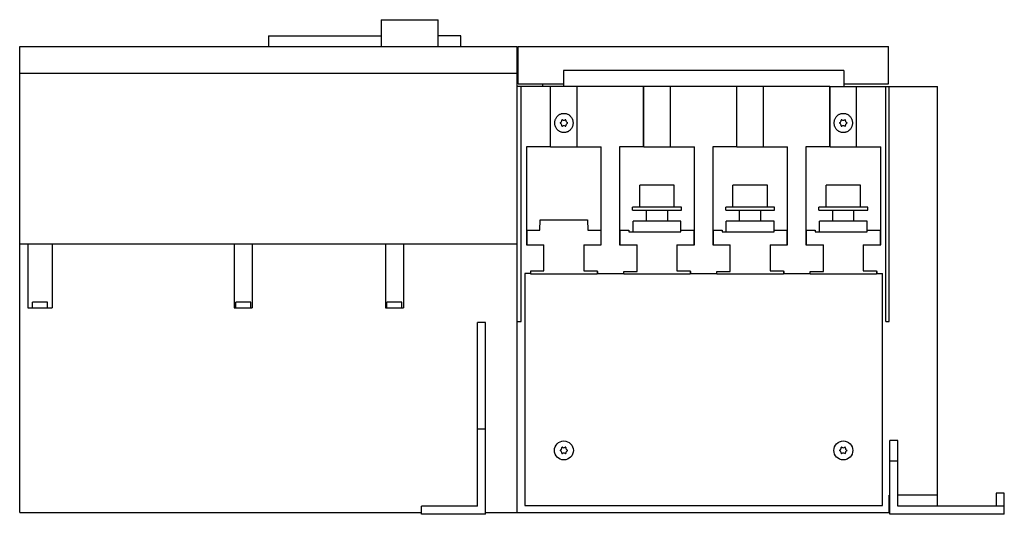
# Model space of a CAD drawing. Header units: millimetres. Extents: x 55 to 425, y 239 to 425.
import ezdxf

# ---------------------------------------------------------------- set-up
doc = ezdxf.new("R2010")
doc.units = ezdxf.units.MM
doc.header["$LTSCALE"] = 43.117789
doc.layers.add('00_COMPONENTS_2', color=7, linetype='CONTINUOUS')

msp = doc.modelspace()

# ---------------------------------------------------------------- linework, layer by layer
at = {"layer": '00_COMPONENTS_2', "color": 7, "linetype": 'Continuous'}
for p, q in [((191.13, 425.25), (191.13, 415.15)), ((191.13, 425.25), (212.53, 425.25)), ((212.53, 415.15), (212.53, 425.25)), ((148.83, 419.25), (148.83, 415.15)), ((148.83, 419.25), (191.13, 419.25)), ((221.13, 419.25), (212.53, 419.25)), ((221.13, 415.15), (221.13, 419.25)), ((55.33, 240.15), (55.33, 415.15)), ((55.33, 415.15), (242.33, 415.15)), ((242.33, 240.15), (242.33, 415.15)), ((242.63, 401.15), (242.63, 415.15)), ((242.63, 415.15), (381.83, 415.15)), ((381.83, 401.15), (381.83, 415.15)), ((55.33, 405.15), (242.33, 405.15)), ((259.63, 406.16), (259.63, 400.15)), ((365.03, 406.16), (259.63, 406.16)), ((365.03, 406.16), (365.03, 400.15)), ((254.77, 400.15), (242.33, 400.15)), ((242.63, 401.15), (259.63, 401.15)), ((243.83, 311.85), (243.83, 400.15)), ((251.73, 401.15), (251.73, 400.15)), ((254.77, 377.45), (254.77, 400.15)), ((254.83, 377.45), (254.83, 400.15)), ((289.78, 400.15), (254.83, 400.15)), ((264.83, 377.45), (264.83, 400.15)), ((289.78, 377.45), (289.78, 400.15)), ((289.84, 377.45), (289.84, 400.15)), ((324.78, 400.15), (289.84, 400.15)), ((299.84, 377.45), (299.84, 400.15)), ((324.78, 377.45), (324.78, 400.15)), ((359.78, 400.15), (324.84, 400.15)), ((324.84, 377.45), (324.84, 400.15)), ((334.84, 377.45), (334.84, 400.15)), ((359.78, 377.45), (359.78, 400.15)), ((359.84, 400.15), (381.83, 400.15)), ((359.84, 377.45), (359.84, 400.15)), ((365.03, 401.15), (381.83, 401.15)), ((369.84, 377.45), (369.84, 400.15)), ((380.83, 311.85), (380.83, 400.15)), ((381.83, 400.15), (381.83, 400)), ((382.03, 400), (381.83, 400)), ((382.03, 400.15), (400.23, 400.15)), ((382.03, 311.85), (382.03, 400.15)), ((400.23, 242.45), (400.23, 400.15)), ((245.78, 377.45), (245.78, 340.7)), ((254.77, 377.45), (245.78, 377.45)), ((254.83, 377.45), (273.88, 377.45)), ((273.88, 340.7), (273.88, 377.45)), ((280.78, 377.45), (280.78, 340.7)), ((289.78, 377.45), (280.78, 377.45)), ((289.84, 377.45), (308.88, 377.45)), ((308.88, 340.7), (308.88, 377.45)), ((324.78, 377.45), (315.78, 377.45)), ((315.78, 377.45), (315.78, 340.7)), ((324.84, 377.45), (343.88, 377.45)), ((343.88, 340.7), (343.88, 377.45)), ((359.78, 377.45), (350.78, 377.45)), ((350.78, 377.45), (350.78, 340.7)), ((359.84, 377.45), (378.88, 377.45)), ((378.88, 340.7), (378.88, 377.45)), ((301.33, 363.06), (288.33, 363.06)), ((288.33, 354.86), (288.33, 363.06)), ((301.33, 354.86), (301.33, 363.06)), ((336.33, 363.06), (323.33, 363.06)), ((323.33, 354.86), (323.33, 363.06)), ((336.33, 354.86), (336.33, 363.06)), ((371.33, 363.06), (358.33, 363.06)), ((358.33, 354.86), (358.33, 363.06)), ((371.33, 354.86), (371.33, 363.06)), ((304, 354.86), (285.65, 354.86)), ((285.65, 353.66), (285.65, 354.86)), ((285.65, 353.66), (304, 353.66)), ((290.83, 349.61), (290.83, 353.66)), ((298.83, 349.61), (298.83, 353.66)), ((304, 353.66), (304, 354.86)), ((339, 354.86), (320.65, 354.86)), ((320.65, 353.66), (320.65, 354.86)), ((320.65, 353.66), (339, 353.66)), ((325.83, 349.61), (325.83, 353.66)), ((333.83, 349.61), (333.83, 353.66)), ((339, 353.66), (339, 354.86)), ((374, 354.86), (355.65, 354.86)), ((355.65, 353.66), (355.65, 354.86)), ((355.65, 353.66), (374, 353.66)), ((360.83, 349.61), (360.83, 353.66)), ((368.83, 349.61), (368.83, 353.66)), ((374, 353.66), (374, 354.86)), ((250.83, 346.15), (250.9, 350.01)), ((250.9, 350.01), (268.76, 350.01)), ((268.76, 350.01), (268.83, 346.15)), ((303.83, 349.61), (285.83, 349.61)), ((285.83, 345.61), (285.83, 349.61)), ((303.83, 345.61), (303.83, 349.61)), ((338.83, 349.61), (320.83, 349.61)), ((320.83, 345.61), (320.83, 349.61)), ((338.83, 345.61), (338.83, 349.61)), ((373.83, 349.61), (355.83, 349.61)), ((355.83, 345.61), (355.83, 349.61)), ((373.83, 345.61), (373.83, 349.61)), ((246, 340.7), (246, 346.15)), ((246, 346.15), (250.83, 346.15)), ((268.83, 346.15), (273.65, 346.15)), ((273.65, 346.15), (273.65, 340.7)), ((281, 346.15), (284.28, 346.15)), ((281, 340.7), (281, 346.15)), ((284.28, 346.15), (284.28, 345.61)), ((284.28, 345.61), (303.83, 345.61)), ((303.83, 346.15), (308.65, 346.15)), ((308.65, 346.15), (308.65, 340.7)), ((316, 346.15), (319.28, 346.15)), ((316, 340.7), (316, 346.15)), ((319.28, 346.15), (319.28, 345.61)), ((319.28, 345.61), (338.83, 345.61)), ((338.83, 346.15), (343.65, 346.15)), ((343.65, 346.15), (343.65, 340.7)), ((351, 346.15), (354.28, 346.15)), ((351, 340.7), (351, 346.15)), ((354.28, 346.15), (354.28, 345.61)), ((354.28, 345.61), (373.83, 345.61)), ((373.83, 346.15), (378.65, 346.15)), ((378.65, 346.15), (378.65, 340.7)), ((55.33, 341.05), (242.33, 341.05)), ((58.33, 341.05), (58.33, 317.05)), ((67.53, 341.05), (67.53, 317.05)), ((135.93, 341.05), (135.93, 317.05)), ((142.73, 341.05), (142.73, 317.05)), ((192.73, 341.05), (192.73, 317.05)), ((199.53, 341.05), (199.53, 317.05)), ((245.78, 340.7), (252.33, 340.7)), ((252.33, 330.92), (252.33, 340.7)), ((267.33, 340.7), (273.88, 340.7)), ((267.33, 340.7), (267.33, 330.92)), ((280.78, 340.7), (287.33, 340.7)), ((287.33, 330.7), (287.33, 340.7)), ((302.33, 340.7), (308.88, 340.7)), ((302.33, 340.7), (302.33, 330.92)), ((315.78, 340.7), (322.33, 340.7)), ((322.33, 330.7), (322.33, 340.7)), ((337.33, 340.7), (343.88, 340.7)), ((337.33, 340.7), (337.33, 330.92)), ((350.78, 340.7), (357.33, 340.7)), ((357.33, 330.7), (357.33, 340.7)), ((372.33, 340.7), (378.88, 340.7)), ((372.33, 340.7), (372.33, 330.92)), ((247.35, 329.9), (245.11, 329.9)), ((245.11, 329.9), (245.11, 242.73)), ((247.35, 330.92), (252.33, 330.92)), ((247.35, 329.7), (247.35, 330.92)), ((272.3, 329.7), (247.35, 329.7)), ((267.33, 330.92), (272.3, 330.92)), ((272.3, 330.92), (272.3, 329.7)), ((272.3, 330.7), (272.46, 330.7)), ((272.3, 329.9), (282.35, 329.9)), ((272.46, 330.7), (272.46, 329.9)), ((282.35, 330.7), (287.33, 330.7)), ((282.35, 329.7), (282.35, 330.7)), ((307.3, 329.7), (282.35, 329.7)), ((302.33, 330.92), (307.3, 330.92)), ((307.3, 330.92), (307.3, 329.7)), ((307.3, 330.7), (307.46, 330.7)), ((307.3, 329.9), (317.35, 329.9)), ((307.46, 330.7), (307.46, 329.9)), ((317.35, 330.7), (322.33, 330.7)), ((317.35, 329.7), (317.35, 330.7)), ((342.3, 329.7), (317.35, 329.7)), ((337.33, 330.92), (342.3, 330.92)), ((342.3, 330.92), (342.3, 329.7)), ((342.3, 330.7), (342.46, 330.7)), ((342.3, 329.9), (352.35, 329.9)), ((342.46, 330.7), (342.46, 329.9)), ((352.35, 330.7), (357.33, 330.7)), ((352.35, 329.7), (352.35, 330.7)), ((377.3, 329.7), (352.35, 329.7)), ((372.33, 330.92), (377.3, 330.92)), ((377.3, 330.92), (377.3, 329.7)), ((377.3, 330.7), (377.46, 330.7)), ((377.3, 329.9), (379.55, 329.9)), ((377.46, 330.7), (377.46, 329.9)), ((379.55, 242.73), (379.55, 329.9)), ((60.13, 317.05), (60.13, 319.2)), ((65.73, 319.2), (60.13, 319.2)), ((65.73, 317.05), (65.73, 319.2)), ((136.53, 317.05), (136.53, 319.2)), ((142.13, 319.2), (136.53, 319.2)), ((142.13, 317.05), (142.13, 319.2)), ((193.33, 317.05), (193.33, 319.2)), ((198.93, 319.2), (193.33, 319.2)), ((198.93, 317.05), (198.93, 319.2)), ((58.33, 317.05), (67.53, 317.05)), ((135.93, 317.05), (142.73, 317.05)), ((192.73, 317.05), (199.53, 317.05)), ((227.33, 242.45), (227.33, 311.45)), ((230.33, 311.45), (227.33, 311.45)), ((230.33, 239.45), (230.33, 311.45)), ((242.33, 311.85), (243.83, 311.85)), ((380.83, 311.85), (382.03, 311.85)), ((230.33, 271.45), (227.33, 271.45)), ((385.33, 267.15), (382.33, 267.15)), ((382.33, 239.45), (382.33, 267.15)), ((385.33, 242.45), (385.33, 267.15)), ((385.33, 259.46), (382.33, 259.46)), ((382.33, 246.65), (382.03, 246.65)), ((382.03, 240.15), (382.03, 246.65)), ((400.23, 246.65), (385.33, 246.65)), ((425.33, 247.45), (422.33, 247.45)), ((422.33, 247.45), (422.33, 242.45)), ((425.33, 239.45), (425.33, 247.45)), ((227.33, 242.45), (206.33, 242.45)), ((206.33, 239.45), (206.33, 242.45)), ((245.11, 242.73), (379.55, 242.73)), ((425.33, 242.45), (385.33, 242.45)), ((55.33, 240.15), (206.33, 240.15)), ((230.33, 239.45), (206.33, 239.45)), ((230.33, 240.15), (382.33, 240.15)), ((425.33, 239.45), (382.33, 239.45))]:
    msp.add_line(p, q, dxfattribs=at)
for centre in [(259.83, 263.45), (364.83, 263.45)]:
    msp.add_circle(centre, 3.56, dxfattribs=at)
for centre, radius, start, end in [((258.57, 386.45), 0.14, 113.6678, 240.9555), ((258.14, 385.47), 0.93, 354.0994, 67.127), ((258.14, 387.43), 0.93, 293.6679, 6.1769), ((259.2, 387.54), 0.14, 54.3984, 184.0652), ((259.2, 385.36), 0.14, 174.0994, 310.5969), ((259.83, 388.41), 0.93, 234.3984, 304.8315), ((259.83, 384.49), 0.93, 54.3984, 124.8315), ((260.45, 387.54), 0.14, 354.0994, 130.5969), ((260.45, 385.36), 0.14, 234.3984, 4.0652), ((261.51, 387.43), 0.93, 174.0994, 247.127), ((261.51, 385.47), 0.93, 113.6679, 186.1769), ((261.08, 386.45), 0.14, 293.6679, 60.9555), ((363.57, 386.45), 0.14, 113.6679, 240.9555), ((363.14, 385.47), 0.93, 354.0994, 67.127), ((363.14, 387.43), 0.93, 293.6679, 6.1769), ((364.2, 387.54), 0.14, 54.3984, 184.0652), ((364.2, 385.36), 0.14, 174.0994, 310.5969), ((364.83, 388.41), 0.93, 234.3984, 304.8315), ((364.83, 384.49), 0.93, 54.3984, 124.8315), ((365.45, 387.54), 0.14, 354.0994, 130.5969), ((365.45, 385.36), 0.14, 234.3984, 4.0652), ((366.51, 387.43), 0.93, 174.0994, 247.127), ((366.51, 385.47), 0.93, 113.6679, 186.1769), ((366.08, 386.45), 0.14, 293.6679, 60.9555), ((258.57, 263.45), 0.14, 113.6679, 240.9555), ((258.14, 262.47), 0.93, 354.0994, 67.127), ((258.14, 264.43), 0.93, 293.6679, 6.1769), ((259.2, 264.54), 0.14, 54.3984, 184.0652), ((259.83, 265.41), 0.93, 234.3984, 304.8315), ((260.45, 264.54), 0.14, 354.0994, 130.5969), ((261.51, 264.43), 0.93, 174.0994, 247.127), ((261.51, 262.47), 0.93, 113.6679, 186.1769), ((261.08, 263.45), 0.14, 293.6679, 60.9555), ((363.57, 263.45), 0.14, 113.6678, 240.9555), ((363.14, 262.47), 0.93, 354.0994, 67.127), ((363.14, 264.43), 0.93, 293.6679, 6.1769), ((364.2, 264.54), 0.14, 54.3984, 184.0652), ((364.83, 265.41), 0.93, 234.3984, 304.8315), ((365.45, 264.54), 0.14, 354.0994, 130.5969), ((366.51, 264.43), 0.93, 174.0994, 247.127), ((366.51, 262.47), 0.93, 113.6679, 186.1769), ((366.08, 263.45), 0.14, 293.6679, 60.9555), ((259.2, 262.36), 0.14, 174.0994, 310.5969), ((259.83, 261.49), 0.93, 54.3984, 124.8315), ((260.45, 262.36), 0.14, 234.3984, 4.0652), ((364.2, 262.36), 0.14, 174.0994, 310.5969), ((364.83, 261.49), 0.93, 54.3984, 124.8315), ((365.45, 262.36), 0.14, 234.3984, 4.0652)]:
    msp.add_arc(centre, radius, start, end, dxfattribs=at)
for points in [[(256.4, 386.45), (256.4, 386.6), (256.42, 386.91), (256.5, 387.37), (256.65, 387.84), (256.86, 388.3), (257.15, 388.74), (257.5, 389.14), (257.9, 389.47), (258.32, 389.72), (258.74, 389.91), (259.18, 390.02), (259.61, 390.08), (260.05, 390.08), (260.48, 390.02), (260.92, 389.9), (261.35, 389.72), (261.77, 389.46), (262.16, 389.13), (262.51, 388.74), (262.79, 388.3), (263.01, 387.84), (263.16, 387.37), (263.24, 386.91), (263.26, 386.6), (263.26, 386.45)], [(361.4, 386.45), (361.4, 386.6), (361.42, 386.91), (361.5, 387.37), (361.65, 387.84), (361.86, 388.3), (362.15, 388.74), (362.5, 389.14), (362.9, 389.47), (363.32, 389.72), (363.74, 389.91), (364.18, 390.02), (364.61, 390.08), (365.05, 390.08), (365.48, 390.02), (365.92, 389.9), (366.35, 389.72), (366.77, 389.46), (367.16, 389.13), (367.51, 388.74), (367.79, 388.3), (368.01, 387.84), (368.16, 387.37), (368.24, 386.91), (368.26, 386.6), (368.26, 386.45)], [(263.26, 386.45), (263.26, 386.3), (263.24, 386), (263.16, 385.54), (263.01, 385.07), (262.79, 384.6), (262.5, 384.16), (262.15, 383.77), (261.76, 383.44), (261.34, 383.18), (260.91, 383), (260.48, 382.88), (260.04, 382.82), (259.61, 382.82), (259.17, 382.88), (258.74, 383), (258.31, 383.19), (257.89, 383.44), (257.5, 383.77), (257.15, 384.16), (256.86, 384.61), (256.65, 385.07), (256.5, 385.54), (256.42, 386), (256.4, 386.3), (256.4, 386.45)], [(368.26, 386.45), (368.26, 386.3), (368.24, 386), (368.16, 385.54), (368.01, 385.07), (367.79, 384.6), (367.5, 384.16), (367.15, 383.77), (366.76, 383.44), (366.34, 383.18), (365.91, 383), (365.48, 382.88), (365.04, 382.82), (364.61, 382.82), (364.17, 382.88), (363.74, 383), (363.31, 383.19), (362.89, 383.44), (362.5, 383.77), (362.15, 384.16), (361.86, 384.61), (361.65, 385.07), (361.5, 385.54), (361.42, 386), (361.4, 386.3), (361.4, 386.45)]]:
    msp.add_open_spline(points, degree=3, knots=[0, 0, 0, 0, 0.040239, 0.082599, 0.126701, 0.172927, 0.221037, 0.269097, 0.315402, 0.359379, 0.401266, 0.44143, 0.480709, 0.519587, 0.558955, 0.599197, 0.641204, 0.685262, 0.731565, 0.779278, 0.827258, 0.873391, 0.917304, 0.95952, 1, 1, 1, 1], dxfattribs=at)

doc.saveas('drawing.dxf')
